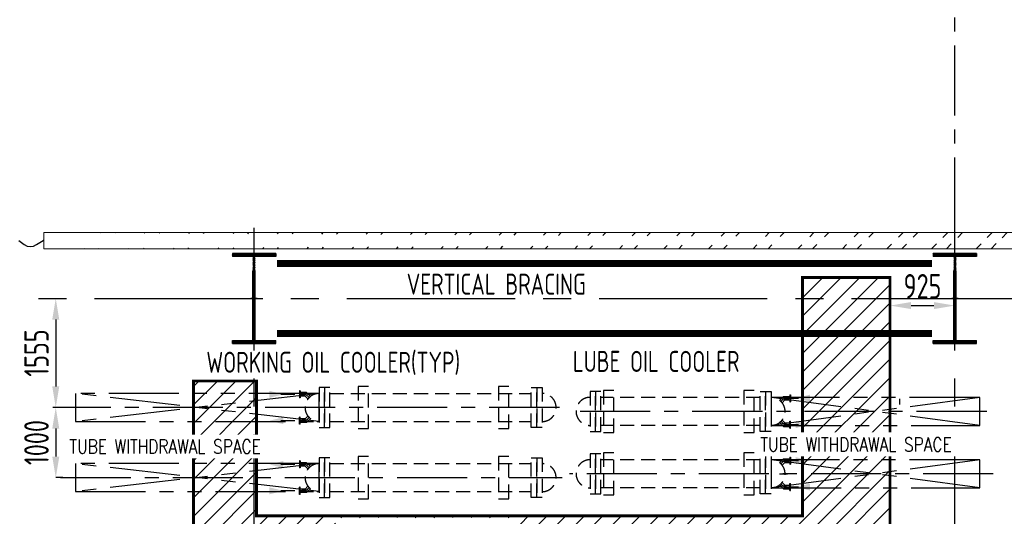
# Model space of a CAD drawing. Extents: x -7650383 to 4934791, y -137560 to 1826789.
# Tile 39 of 256: x 226047 to 240096, y 502975 to 510058. Entities that reach past the tile are written whole.
import ezdxf

# ---------------------------------------------------------------- set-up
doc = ezdxf.new("R2010")
doc.units = 0
doc.header["$LTSCALE"] = 800
doc.header["$MEASUREMENT"] = 0
doc.set_wipeout_variables(frame=1)
for name, pattern in [('CENTER', [2, 1.25, -0.25, 0.25, -0.25]), ('CENTER2', [1.125, 0.75, -0.125, 0.125, -0.125]), ('DASHDOT', [1, 0.5, -0.25, 0, -0.25]), ('HIDDEN', [0.375, 0.25, -0.125]), ('PHANTOM', [2.5, 1.25, -0.25, 0.25, -0.25, 0.25, -0.25])]:
    doc.linetypes.add(name, pattern=pattern)
doc.layers.get('0').update_dxf_attribs({"linetype": 'CONTINUOUS'})
for name, color, linetype in [('BLDG_H', 9, 'CONTINUOUS'), ('CEN', 2, 'CENTER'), ('CENTER', 2, 'CENTER'), ('COL', 1, 'CENTER'), ('GRID', 8, 'CENTER'), ('GT_1', 7, 'CONTINUOUS'), ('HATCH', 9, 'CONTINUOUS'), ('MECH_EQ', 8, 'HIDDEN'), ('PIPE', 1, 'CONTINUOUS'), ('STR', 2, 'CONTINUOUS'), ('T', 3, 'CONTINUOUS'), ('TEXT', 3, 'CONTINUOUS'), ('TRENCH', 1, 'CONTINUOUS')]:
    doc.layers.add(name, color=color, linetype=linetype)
doc.layers.add('DIM', color=4, linetype='CONTINUOUS', lineweight=13)
doc.layers.add('WALL', color=6, linetype='CONTINUOUS', lineweight=18)
doc.styles.add('ROMANS', font='ISO9.shx', dxfattribs={"width": 0.8})
doc.styles.add('S1', font='SIMPLEX.SHX', dxfattribs={"height": 200})
doc.styles.add('S3', font='ROMANS1.SHX', dxfattribs={"width": 0.8})
doc.styles.get("Standard").update_dxf_attribs({"font": 'ISO9'})
doc.dimstyles.new('STANDARD$0', dxfattribs={"dimtxt": 250, "dimasz": 200, "dimexe": 0, "dimexo": 0, "dimgap": 100, "dimtad": 1, "dimdec": 0, "dimzin": 0, "dimdsep": 46, "dimtxsty": 'S1', "dimcen": 0, "dimadec": 0, "dimazin": 0, "dimtfac": 1, "dimtdec": 0, "dimtmove": 2, "dimatfit": 3, "dimfxl": 1, "dimtolj": 1, "dimtzin": 0, "dimarcsym": 0})

# ---------------------------------------------------------------- blocks, each defined once
blk = doc.blocks.new('AA')
at = {"color": 0, "linetype": 'ByBlock'}
blk.add_solid([(0, 0), (-4, 1), (-4, -1)], dxfattribs=at)
blk = doc.blocks.new('*D341')
at = {"layer": 'DIM', "color": 9, "linetype": 'Continuous', "lineweight": -2, "transparency": 16777216}
for p, q in [((226662, 504527), (226562, 504527)), ((226562, 504227), (226562, 503827)), ((226662, 503527), (226562, 503527))]:
    blk.add_line(p, q, dxfattribs=at)
at = {"layer": 'DIM', "color": 9, "linetype": 'Continuous', "transparency": 16777216}
for points in [[(226512, 504227), (226612, 504227), (226562, 504527)], [(226512, 503827), (226612, 503827), (226562, 503527)]]:
    blk.add_solid(points, dxfattribs=at)
at = {"layer": 'DIM', "linetype": 'Continuous', "transparency": 16777216, "insert": (226287, 504027), "char_height": 350, "attachment_point": 5, "rotation": 90, "style": 'ROMANS'}
blk.add_mtext('\\A1;1000', dxfattribs=at)
blk = doc.blocks.new('*D342')
at = {"layer": 'DIM', "color": 9, "linetype": 'Continuous', "lineweight": -2, "transparency": 16777216}
for p, q in [((226326, 506082), (226562, 506082)), ((226562, 505782), (226562, 504827)), ((226662, 504527), (226562, 504527))]:
    blk.add_line(p, q, dxfattribs=at)
at = {"layer": 'DIM', "color": 9, "linetype": 'Continuous', "transparency": 16777216}
for points in [[(226512, 505782), (226612, 505782), (226562, 506082)], [(226512, 504827), (226612, 504827), (226562, 504527)]]:
    blk.add_solid(points, dxfattribs=at)
at = {"layer": 'DIM', "linetype": 'Continuous', "transparency": 16777216, "insert": (226287, 505304), "char_height": 350, "attachment_point": 5, "rotation": 90, "style": 'ROMANS'}
blk.add_mtext('\\A1;1555', dxfattribs=at)
blk = doc.blocks.new('A$C14326149')
at = {"layer": 'COL'}
h = blk.add_hatch(dxfattribs=at)
h.set_pattern_fill('ANSI31', color=256, scale=100, style=0)
h.paths.add_polyline_path([(310, 640), (0, 640), (0, 600), (310, 600)])
h.paths.add_polyline_path([(0, 600), (0, 640), (-310, 640), (-310, 600)])
h.paths.add_polyline_path([(0, -640), (0, -600), (-310, -600), (-310, -640)])
h.paths.add_polyline_path([(0, -600), (0, -640), (310, -640), (310, -600)])
h.paths.add_polyline_path([(-16, 0), (0, 0), (0, 600), (-16, 600)])
h.paths.add_polyline_path([(0, 0), (16, 0), (16, 600), (0, 600)])
h.paths.add_polyline_path([(16, 0), (0, 0), (0, -600), (16, -600)])
h.paths.add_polyline_path([(-16, -600), (0, -600), (0, 0), (-16, 0)])
for p, q in [((310, 640), (-310, 640)), ((-310, 640), (-310, 600)), ((310, 600), (-310, 600)), ((-16, -600), (-16, 600)), ((16, -600), (16, 600)), ((310, 640), (310, 600)), ((-310, -600), (310, -600)), ((-310, -640), (-310, -600)), ((-310, -640), (310, -640)), ((310, -640), (310, -600))]:
    blk.add_line(p, q, dxfattribs=at)
at = {"layer": 'COL', "color": 2}
for p, q in [((0, -672), (0, 672)), ((44, 0), (-44, 0))]:
    blk.add_line(p, q, dxfattribs=at)
blk = doc.blocks.new('TRENCH')
at = {"layer": 'GT_1', "linetype": 'Continuous', "ltscale": 0.025}
h = blk.add_hatch(dxfattribs=at)
h.set_pattern_fill('ANSI31', color=134, scale=1500, style=0)
h.paths.add_polyline_path([(365533, 135822), (364283, 135822), (364283, 132422), (356493, 132422), (356493, 134345), (355593, 134345), (355593, 130120), (356193, 130120), (356193, 131322), (362151, 131322), (362151, 130120), (362651, 130120), (362651, 131322), (364678, 131322), (364678, 130120), (365028, 130120), (365028, 131322), (365533, 131322)])
edge = h.paths.add_edge_path(flags=16)
edge.add_arc((357417, 131745), 250, 90, 180, ccw=False)
edge.add_arc((357417, 131745), 250, 0, 90, ccw=False)
edge.add_arc((357417, 131745), 250, -90, 0, ccw=False)
edge.add_arc((357417, 131745), 250, 180, 270, ccw=False)
h.paths.add_polyline_path([(357619, 131596), (360259, 131596), (360259, 132396), (357619, 132396)], flags=16)
h.paths.add_polyline_path([(364199, 131682), (365241, 131682)], flags=16)
h.paths.add_polyline_path([(360896, 131347), (360896, 132402), (360909, 132399), (360909, 131344)], flags=16)
at = {"layer": 'GT_1', "color": 134, "linetype": 'Continuous', "ltscale": 0.025, "const_width": 40, "flags": 128}
blk.add_lwpolyline([(355593, 130120), (355593, 134345), (356493, 134345), (356493, 132422), (364283, 132422), (364283, 135822), (365533, 135822), (365533, 131322), (365028, 131322), (365028, 130120), (364678, 130120), (364678, 131322), (362651, 131322), (362651, 130120), (362151, 130120), (362151, 131322), (356193, 131322), (356193, 130120), (355578, 130120)], dxfattribs=at)
blk = doc.blocks.new('*D186')
at = {"layer": 'DIM', "color": 9, "lineweight": -2, "transparency": 16777216}
for p, q in [((238466, 506262), (238466, 505981)), ((239391, 506262), (239391, 505981)), ((238766, 505981), (239091, 505981))]:
    blk.add_line(p, q, dxfattribs=at)
at = {"layer": 'DIM', "color": 9, "transparency": 16777216}
for points in [[(238766, 506031), (238766, 505931), (238466, 505981)], [(239091, 506031), (239091, 505931), (239391, 505981)]]:
    blk.add_solid(points, dxfattribs=at)
at = {"layer": 'DIM', "transparency": 16777216, "insert": (238929, 506256), "char_height": 350, "attachment_point": 5, "style": 'ROMANS'}
blk.add_mtext('\\A1;925', dxfattribs=at)

msp = doc.modelspace()

# ---------------------------------------------------------------- hatches: boundary and pattern name
at = {"layer": 'HATCH'}
h = msp.add_hatch(dxfattribs=at)
h.set_pattern_fill('ANSI32', color=256, scale=1200, style=0)
h.set_pattern_definition([(45, (185011.4, 370650), (-318.198, 318.198), []), (45, (185223.54, 370650), (-318.198, 318.198), [])])
edge = h.paths.add_edge_path()
edge.add_line((226391.2, 507021.7), (269391.2, 507021.7))
edge.add_line((226391.2, 506791.7), (269391.2, 506791.7))

# ---------------------------------------------------------------- linework, layer by layer
at = {"layer": 'BLDG_H', "color": 9, "linetype": 'Continuous'}
msp.add_line((238602.2, 504650.6), (238602.2, 504571.8), dxfattribs=at)
at = {"layer": 'BLDG_H', "linetype": 'Continuous'}
msp.add_line((236887.6, 503581.7), (237003.5, 503581.7), dxfattribs=at)
at = {"layer": 'CEN'}
for p, q in [((233747.3, 504526.7), (226520.6, 504526.7)), ((239844.4, 504471.7), (233916.4, 504471.7)), ((226630.8, 503526.7), (233787.1, 503526.7)), ((239937.9, 503581.7), (233891.2, 503581.7))]:
    msp.add_line(p, q, dxfattribs=at)
at = {"layer": 'CENTER'}
msp.add_line((239391.2, 507092), (239391.2, 522678.6), dxfattribs=at)
at = {"layer": 'GRID', "linetype": 'CENTER2', "ltscale": 4}
for p, q in [((229391.2, 458541.2), (229391.2, 507092)), ((239391.2, 458541.2), (239391.2, 507092)), ((191114.6, 506081.7), (291791.7, 506081.7))]:
    msp.add_line(p, q, dxfattribs=at)
at = {"layer": 'GRID'}
for p, q in [((230130.2, 504714.9), (230051.2, 504714.9)), ((230177, 504668.1), (230130.2, 504714.9)), ((236909.4, 504613.1), (236956.2, 504659.9)), ((236956.2, 504659.9), (237035.2, 504659.9)), ((230177, 504385.3), (230130.2, 504338.5)), ((230130.2, 504338.5), (230051.2, 504338.5)), ((236909.4, 504330.3), (236956.2, 504283.5)), ((236956.2, 504283.5), (237035.2, 504283.5)), ((230130.2, 503714.9), (230051.2, 503714.9)), ((230177, 503668.1), (230130.2, 503714.9)), ((236909.4, 503723.1), (236956.2, 503769.9)), ((236956.2, 503769.9), (237035.2, 503769.9)), ((230177, 503385.3), (230130.2, 503338.5)), ((236909.4, 503440.3), (236956.2, 503393.5)), ((236956.2, 503393.5), (237035.2, 503393.5)), ((230130.2, 503338.5), (230051.2, 503338.5))]:
    msp.add_line(p, q, dxfattribs=at)
at = {"layer": 'MECH_EQ', "linetype": 'PHANTOM'}
for p, q in [((230318.4, 504726.7), (226841.2, 504326.7)), ((230318.4, 504326.7), (226841.2, 504726.7)), ((239745.2, 504671.7), (236768, 504271.7)), ((239745.2, 504271.7), (236768, 504671.7)), ((239745.2, 504671.7), (236768, 504671.7)), ((236768, 504671.7), (236768, 504271.7)), ((239745.2, 504271.7), (239745.2, 504671.7)), ((236768, 504271.7), (239745.2, 504271.7)), ((230318.4, 503726.7), (226841.2, 503326.7)), ((230318.4, 503326.7), (226841.2, 503726.7)), ((239745.2, 503781.7), (236768, 503381.7)), ((239745.2, 503381.7), (236768, 503781.7)), ((239745.2, 503781.7), (236768, 503781.7)), ((236768, 503781.7), (236768, 503381.7)), ((239745.2, 503381.7), (239745.2, 503781.7)), ((236768, 503381.7), (239745.2, 503381.7))]:
    msp.add_line(p, q, dxfattribs=at)
at = {"layer": 'MECH_EQ'}
for p, q in [((230041.2, 504764.9), (230041.2, 504664.9)), ((230051.2, 504764.9), (230041.2, 504764.9)), ((230051.2, 504664.9), (230041.2, 504664.9)), ((230051.2, 504764.9), (230051.2, 504664.9)), ((230140.5, 504739.9), (230051.2, 504739.9)), ((230119.8, 504689.9), (230051.2, 504689.9)), ((230159.3, 504650.5), (230119.8, 504689.9)), ((230194.6, 504685.8), (230140.5, 504739.9)), ((230473.2, 504726.7), (233346.4, 504726.7)), ((236613.2, 504671.7), (234340, 504671.7)), ((236891.7, 504630.8), (236945.9, 504684.9)), ((236927.1, 504595.5), (236966.6, 504634.9)), ((236945.9, 504684.9), (237035.2, 504684.9)), ((236966.6, 504634.9), (237035.2, 504634.9)), ((237035.2, 504709.9), (237045.2, 504709.9)), ((237035.2, 504709.9), (237035.2, 504609.9)), ((237045.2, 504709.9), (237045.2, 504609.9)), ((237035.2, 504609.9), (237045.2, 504609.9)), ((230041.2, 504288.5), (230041.2, 504388.5)), ((230051.2, 504388.5), (230041.2, 504388.5)), ((230051.2, 504288.5), (230051.2, 504388.5)), ((230119.8, 504363.5), (230051.2, 504363.5)), ((230159.3, 504403), (230119.8, 504363.5)), ((230194.6, 504367.6), (230140.5, 504313.5)), ((236927.1, 504348), (236966.6, 504308.5)), ((230051.2, 504288.5), (230041.2, 504288.5)), ((230140.5, 504313.5), (230051.2, 504313.5)), ((230473.2, 504326.7), (233346.4, 504326.7)), ((236613.2, 504271.7), (234340, 504271.7)), ((236891.7, 504312.6), (236945.9, 504258.5)), ((236945.9, 504258.5), (237035.2, 504258.5)), ((236966.6, 504308.5), (237035.2, 504308.5)), ((237035.2, 504233.5), (237035.2, 504333.5)), ((237035.2, 504333.5), (237045.2, 504333.5)), ((237035.2, 504233.5), (237045.2, 504233.5)), ((237045.2, 504233.5), (237045.2, 504333.5)), ((236891.7, 503740.8), (236945.9, 503794.9)), ((236945.9, 503794.9), (237035.2, 503794.9)), ((237035.2, 503819.9), (237035.2, 503719.9)), ((237035.2, 503819.9), (237045.2, 503819.9)), ((237045.2, 503819.9), (237045.2, 503719.9)), ((230041.2, 503764.9), (230041.2, 503664.9)), ((230051.2, 503764.9), (230041.2, 503764.9)), ((230051.2, 503664.9), (230041.2, 503664.9)), ((230051.2, 503764.9), (230051.2, 503664.9)), ((230140.5, 503739.9), (230051.2, 503739.9)), ((230119.8, 503689.9), (230051.2, 503689.9)), ((230159.3, 503650.5), (230119.8, 503689.9)), ((230194.6, 503685.8), (230140.5, 503739.9)), ((230473.2, 503726.7), (233346.4, 503726.7)), ((236613.2, 503781.7), (234340, 503781.7)), ((236927.1, 503705.5), (236966.6, 503744.9)), ((236966.6, 503744.9), (237035.2, 503744.9)), ((237035.2, 503719.9), (237045.2, 503719.9)), ((230051.2, 503388.5), (230041.2, 503388.5)), ((230041.2, 503288.5), (230041.2, 503388.5)), ((230051.2, 503288.5), (230051.2, 503388.5)), ((230119.8, 503363.5), (230051.2, 503363.5)), ((230159.3, 503403), (230119.8, 503363.5)), ((230194.6, 503367.6), (230140.5, 503313.5)), ((236613.2, 503381.7), (234340, 503381.7)), ((236891.7, 503422.6), (236945.9, 503368.5)), ((236927.1, 503458), (236966.6, 503418.5)), ((236945.9, 503368.5), (237035.2, 503368.5)), ((236966.6, 503418.5), (237035.2, 503418.5)), ((237035.2, 503443.5), (237045.2, 503443.5)), ((237035.2, 503343.5), (237035.2, 503443.5)), ((237045.2, 503343.5), (237045.2, 503443.5)), ((230051.2, 503288.5), (230041.2, 503288.5)), ((230140.5, 503313.5), (230051.2, 503313.5)), ((230473.2, 503326.7), (233346.4, 503326.7)), ((237035.2, 503343.5), (237045.2, 503343.5))]:
    msp.add_line(p, q, dxfattribs=at)
for points in [[(230318.4, 504811.3), (230318.4, 504242.1), (230395.8, 504242.1), (230395.8, 504811.3)], [(230395.8, 504811.3), (230395.8, 504242.1), (230473.2, 504242.1), (230473.2, 504811.3)], [(230875.2, 504826.7), (230875.2, 504226.7), (231025.2, 504226.7), (231025.2, 504826.7)], [(232878.2, 504826.7), (232878.2, 504226.7), (233028.2, 504226.7), (233028.2, 504826.7)], [(233423.8, 504811.3), (233423.8, 504242.1), (233346.4, 504242.1), (233346.4, 504811.3)], [(233501.2, 504811.3), (233501.2, 504242.1), (233423.8, 504242.1), (233423.8, 504811.3)], [(234185.2, 504756.3), (234185.2, 504187.1), (234262.6, 504187.1), (234262.6, 504756.3)], [(234262.6, 504756.3), (234262.6, 504187.1), (234340, 504187.1), (234340, 504756.3)], [(236690.6, 504756.3), (236690.6, 504187.1), (236613.2, 504187.1), (236613.2, 504756.3)], [(236768, 504756.3), (236768, 504187.1), (236690.6, 504187.1), (236690.6, 504756.3)], [(230318.4, 503811.3), (230318.4, 503242.1), (230395.8, 503242.1), (230395.8, 503811.3)], [(230395.8, 503811.3), (230395.8, 503242.1), (230473.2, 503242.1), (230473.2, 503811.3)], [(233423.8, 503811.3), (233423.8, 503242.1), (233346.4, 503242.1), (233346.4, 503811.3)], [(233501.2, 503811.3), (233501.2, 503242.1), (233423.8, 503242.1), (233423.8, 503811.3)], [(234185.2, 503866.3), (234185.2, 503297.1), (234262.6, 503297.1), (234262.6, 503866.3)], [(234262.6, 503866.3), (234262.6, 503297.1), (234340, 503297.1), (234340, 503866.3)], [(236690.6, 503866.3), (236690.6, 503297.1), (236613.2, 503297.1), (236613.2, 503866.3)], [(236768, 503866.3), (236768, 503297.1), (236690.6, 503297.1), (236690.6, 503866.3)]]:
    msp.add_lwpolyline(points, close=True, dxfattribs=at)
at = {"layer": 'MECH_EQ', "linetype": 'HIDDEN'}
for points in [[(234376.2, 504771.7), (234376.2, 504171.7), (234526.2, 504171.7), (234526.2, 504771.7)], [(236377.2, 504771.7), (236377.2, 504171.7), (236527.2, 504171.7), (236527.2, 504771.7)], [(230875.2, 503826.7), (230875.2, 503226.7), (231025.2, 503226.7), (231025.2, 503826.7)], [(232878.2, 503826.7), (232878.2, 503226.7), (233028.2, 503226.7), (233028.2, 503826.7)], [(234376.2, 503881.7), (234376.2, 503281.7), (234526.2, 503281.7), (234526.2, 503881.7)], [(236377.2, 503881.7), (236377.2, 503281.7), (236527.2, 503281.7), (236527.2, 503881.7)]]:
    msp.add_lwpolyline(points, close=True, dxfattribs=at)
at = {"layer": 'MECH_EQ', "color": 9, "linetype": 'PHANTOM'}
for points in [[(230318.4, 504326.7), (230318.4, 504726.7), (226841.2, 504726.7), (226841.2, 504326.7)], [(230318.4, 503326.7), (230318.4, 503726.7), (226841.2, 503726.7), (226841.2, 503326.7)]]:
    msp.add_lwpolyline(points, close=True, dxfattribs=at)
at = {"layer": 'MECH_EQ'}
for points in [[(229973.8, 504714.9), (229717.9, 504714.9)], [(236957.8, 504659.9), (237213.7, 504659.9)], [(229973.8, 504338.5), (229717.9, 504338.5)], [(236957.8, 504283.5), (237213.7, 504283.5)], [(229973.8, 503714.9), (229717.9, 503714.9)], [(236957.8, 503769.9), (237213.7, 503769.9)], [(236957.8, 503393.5), (237213.7, 503393.5)], [(229973.8, 503338.5), (229717.9, 503338.5)]]:
    msp.add_lwpolyline(points, dxfattribs=at)
for centre, start, end in [((230318.4, 504526.7), 90, 270), ((233501.2, 504526.7), 270, 90), ((234185.2, 504471.7), 90, 270), ((236768, 504471.7), 270, 90), ((230318.4, 503526.7), 90, 270), ((233501.2, 503526.7), 270, 90), ((234185.2, 503581.7), 90, 270), ((236768, 503581.7), 270, 90)]:
    msp.add_arc(centre, 200, start, end, dxfattribs=at)
at = {"layer": 'PIPE'}
msp.add_lwpolyline([(226034, 506910.9), (226072.1, 506878.5), (226112, 506850.2), (226153.7, 506830.1), (226197.1, 506822.6), (226242.2, 506830.1), (226288.4, 506850.2), (226335.2, 506878.5), (226382.1, 506910.9), (226391.2, 506917.3)], dxfattribs=at)
at = {"layer": 'STR', "color": 7, "linetype": 'DASHDOT', "const_width": 100}
for points in [[(229716.2, 506581.7), (239066.2, 506581.7)], [(229716.2, 505581.7), (239066.2, 505581.7)]]:
    msp.add_lwpolyline(points, dxfattribs=at)
at = {"layer": 'WALL'}
for p, q in [((226391.2, 507021.7), (269391.2, 507021.7)), ((226391.2, 507021.7), (226391.2, 506791.7)), ((226391.2, 506791.7), (269391.2, 506791.7))]:
    msp.add_line(p, q, dxfattribs=at)

# ---------------------------------------------------------------- block references
at = {"layer": 'DIM'}
for p in [(229391.2, 506081.7), (239391.2, 506081.7)]:
    msp.add_blockref('A$C14326149', p, dxfattribs=at)
at = {"layer": 'MECH_EQ', "yscale": 50, "zscale": 50}
for p, xscale in [((229807.9, 504714.9), 50), ((237123.8, 504659.9), -50), ((229610.7, 504338.5), -50), ((237320.9, 504283.5), 50)]:
    msp.add_blockref('AA', p, dxfattribs=dict(at, xscale=xscale))
at = {"layer": 'MECH_EQ', "yscale": 50, "zscale": 50, "rotation": 180}
for p, xscale in [((237320.9, 503769.9), -50), ((229610.7, 503714.9), 50), ((229807.9, 503338.5), -50), ((237123.8, 503393.5), 50)]:
    msp.add_blockref('AA', p, dxfattribs=dict(at, xscale=xscale))
at = {"layer": 'TRENCH'}
msp.add_blockref('TRENCH', (-127066.8, 370560), dxfattribs=at)

# ---------------------------------------------------------------- texts
at = {"layer": 'TEXT', "linetype": 'Continuous', "width": 0.8}
for s, p in [('(4M WIDE x 5.0M HEIGHT)', (221052.8, 507886.1)), ('ROLLING SHUTTER ', (222222.8, 507225.8))]:
    msp.add_text(s, height=400, dxfattribs=at).set_placement(p)
at = {"layer": 'TEXT', "style": 'ROMANS', "width": 0.8}
for s, p in [('VERTICAL BRACING', (231568.9, 506136.6)), ('WORKING OIL COOLER(TYP)', (228710.4, 505022)), ('LUBE OIL COOLER', (233939.1, 505034.6))]:
    msp.add_text(s, height=300, dxfattribs=at).set_placement(p)

# ---------------------------------------------------------------- dimensions: what is measured, and where the dimension line sits
at = {"layer": 'DIM'}
dim = msp.add_linear_dim(base=(239391.2, 505980.8), p1=(238466.2, 506261.7), p2=(239391.2, 506261.7), dimstyle='STANDARD$0', override={"dimtxt": 350, "dimasz": 300, "dimtxsty": 'ROMANS', "dimclrd": 9, "dimclre": 9, "dimclrt": 256, "dimtix": 1, "dimatfit": 0, "dimfxl": 0}, dxfattribs=at)
dim.commit()
dim.dimension.update_dxf_attribs({"geometry": '*D186', "text_midpoint": (238928.7, 506255.8)})
at = {"layer": 'DIM', "linetype": 'Continuous'}
dim = msp.add_linear_dim(base=(226562.5, 504526.7), p1=(226326.4, 506081.7), p2=(226662.5, 504526.7), angle=90, dimstyle='STANDARD$0', override={"dimtxt": 350, "dimasz": 300, "dimtxsty": 'ROMANS', "dimclrd": 9, "dimclre": 9, "dimclrt": 256, "dimtix": 1, "dimatfit": 0}, dxfattribs=at)
dim.commit()
dim.dimension.update_dxf_attribs({"geometry": '*D342', "text_midpoint": (226287.5, 505304.2)})
dim = msp.add_linear_dim(base=(226562.5, 503526.7), p1=(226662.5, 504526.7), p2=(226662.5, 503526.7), angle=90, dimstyle='STANDARD$0', override={"dimtxt": 350, "dimasz": 300, "dimtxsty": 'ROMANS', "dimclrd": 9, "dimclre": 9, "dimclrt": 256, "dimtix": 1, "dimatfit": 0}, dxfattribs=at)
dim.commit()
dim.dimension.update_dxf_attribs({"geometry": '*D341', "text_midpoint": (226287.5, 504026.7), "dimtype": 160})

# ---------------------------------------------------------------- next in the draw order: wipeouts: each hides what was drawn before it
for points in [[(226687.2, 503801.6), (229981.5, 503801.6), (229981.5, 504141.6), (226687.2, 504141.6)], [(236545.2, 503831.1), (239839.5, 503831.1), (239839.5, 504171.1), (236545.2, 504171.1)]]:
    msp.add_wipeout(points).dxf.layer = 'T'

# ---------------------------------------------------------------- next in the draw order: texts
at = {"layer": 'T', "style": 'S3', "width": 0.8}
for p in [(226757.2, 503871.6), (236615.2, 503901.1)]:
    msp.add_text('TUBE WITHDRAWAL SPACE', height=200, dxfattribs=at).set_placement(p)

doc.saveas('drawing.dxf')
